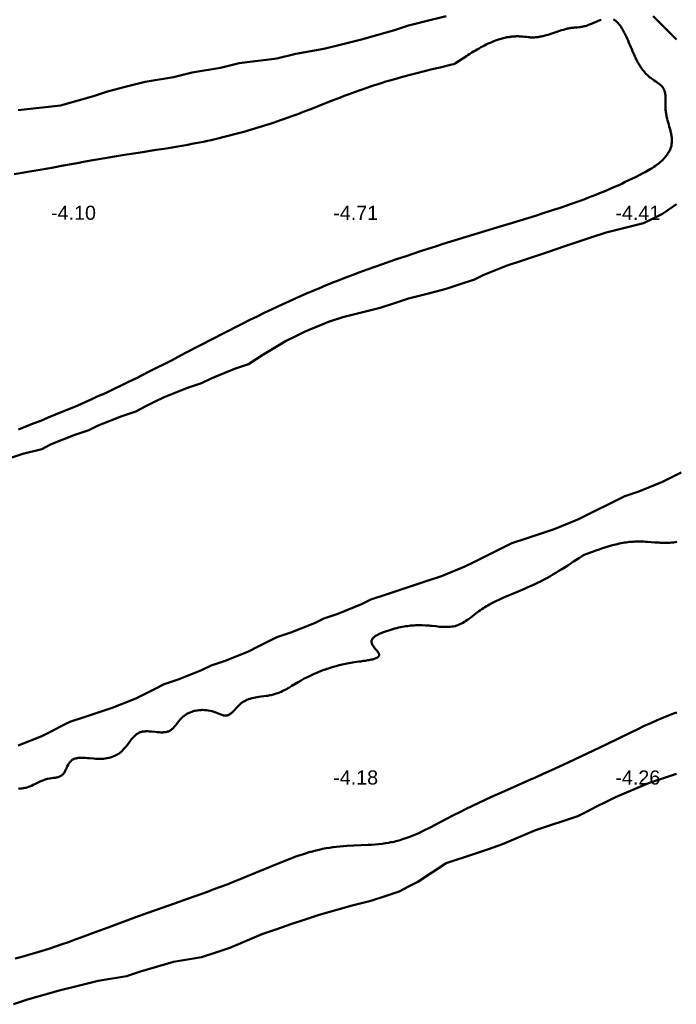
# Model space of a CAD drawing. Header units: metres. Extents: x 239209 to 240490, y 582227 to 583974.
# Tile 18 of 42: x 239357 to 239426, y 582973 to 583078. Entities that reach past the tile are written whole.
import ezdxf

# ---------------------------------------------------------------- set-up
doc = ezdxf.new("R2010")
doc.units = ezdxf.units.M
for name, color, linetype, lineweight in [('B-WE-GW-WATERGANG_BODEM-G', 90, 'Continuous', 18), ('B-WE-SURFACE-GRENS-G', 150, 'Continuous', 18), ('TM-SURFACE-TIN-LABELPeiling axel', 7, 'Continuous', 18)]:
    doc.layers.add(name, color=color, linetype=linetype, lineweight=lineweight)
doc.styles.get("Standard").update_dxf_attribs({"font": 'arial.ttf'})

# ---------------------------------------------------------------- blocks, each defined once
blk = doc.blocks.new('*U67')
at = {"layer": 'TM-SURFACE-TIN-LABELPeiling axel', "color": 7, "linetype": 'Continuous', "lineweight": 18, "insert": (239359.99, 583057.09, -4.1), "char_height": 1.5, "attachment_point": 4}
blk.add_mtext('{\\fArial|b0|i0|c0|p34;-4.10}', dxfattribs=at)
blk = doc.blocks.new('*U74')
at = {"layer": 'TM-SURFACE-TIN-LABELPeiling axel', "color": 7, "linetype": 'Continuous', "lineweight": 18, "insert": (239389.99, 582997.09, -4.18), "char_height": 1.5, "attachment_point": 4}
blk.add_mtext('{\\fArial|b0|i0|c0|p34;-4.18}', dxfattribs=at)
blk = doc.blocks.new('*U75')
at = {"layer": 'TM-SURFACE-TIN-LABELPeiling axel', "color": 7, "linetype": 'Continuous', "lineweight": 18, "insert": (239389.99, 583057.09, -4.71), "char_height": 1.5, "attachment_point": 4}
blk.add_mtext('{\\fArial|b0|i0|c0|p34;-4.71}', dxfattribs=at)
blk = doc.blocks.new('*U82')
at = {"layer": 'TM-SURFACE-TIN-LABELPeiling axel', "color": 7, "linetype": 'Continuous', "lineweight": 18, "insert": (239419.99, 582997.09, -4.26), "char_height": 1.5, "attachment_point": 4}
blk.add_mtext('{\\fArial|b0|i0|c0|p34;-4.26}', dxfattribs=at)
blk = doc.blocks.new('*U83')
at = {"layer": 'TM-SURFACE-TIN-LABELPeiling axel', "color": 7, "linetype": 'Continuous', "lineweight": 18, "insert": (239419.99, 583057.09, -4.41), "char_height": 1.5, "attachment_point": 4}
blk.add_mtext('{\\fArial|b0|i0|c0|p34;-4.41}', dxfattribs=at)

msp = doc.modelspace()

# ---------------------------------------------------------------- linework, layer by layer
at = {"layer": 'B-WE-GW-WATERGANG_BODEM-G', "lineweight": 50}
for points in [[(239418.48, 583077.62, -4.54), (239418.38, 583077.58, -4.54), (239418.28, 583077.54, -4.53), (239418.18, 583077.5, -4.53), (239418.08, 583077.45, -4.53), (239417.87, 583077.36, -4.54), (239417.66, 583077.27, -4.55), (239417.44, 583077.18, -4.57), (239417.23, 583077.09, -4.58), (239417.12, 583077.05, -4.59), (239417.01, 583077.01, -4.6), (239416.91, 583076.97, -4.6), (239416.8, 583076.94, -4.6), (239416.69, 583076.91, -4.6), (239416.58, 583076.88, -4.61), (239416.48, 583076.86, -4.61), (239416.37, 583076.84, -4.62), (239416.26, 583076.82, -4.62), (239416.16, 583076.81, -4.62), (239415.95, 583076.8, -4.62), (239415.73, 583076.78, -4.61), (239415.63, 583076.77, -4.6), (239415.52, 583076.76, -4.6), (239415.42, 583076.75, -4.6), (239415.31, 583076.74, -4.6), (239415.21, 583076.72, -4.59), (239415.11, 583076.7, -4.58), (239415, 583076.68, -4.57), (239414.9, 583076.66, -4.56), (239414.79, 583076.63, -4.56), (239414.69, 583076.61, -4.55), (239414.48, 583076.55, -4.55), (239414.28, 583076.49, -4.54), (239414.07, 583076.43, -4.52), (239413.86, 583076.36, -4.52), (239413.45, 583076.22, -4.53), (239413.25, 583076.15, -4.52), (239413.04, 583076.08, -4.54), (239412.84, 583076.02, -4.54), (239412.63, 583075.96, -4.53), (239412.42, 583075.9, -4.52), (239412.32, 583075.88, -4.51), (239412.22, 583075.85, -4.5), (239412.11, 583075.83, -4.5), (239412.01, 583075.81, -4.49), (239411.9, 583075.79, -4.48), (239411.8, 583075.77, -4.47), (239411.7, 583075.76, -4.46), (239411.59, 583075.75, -4.46), (239411.49, 583075.74, -4.46), (239411.38, 583075.73, -4.45), (239411.28, 583075.73, -4.44), (239411.17, 583075.73, -4.43), (239411.07, 583075.73, -4.42), (239410.96, 583075.73, -4.42), (239410.86, 583075.74, -4.42), (239410.75, 583075.75, -4.41), (239410.54, 583075.78, -4.41), (239410.33, 583075.8, -4.41), (239410.11, 583075.83, -4.41), (239410.01, 583075.83, -4.41), (239409.9, 583075.84, -4.41), (239409.8, 583075.84, -4.41), (239409.69, 583075.85, -4.41), (239409.59, 583075.85, -4.41), (239409.49, 583075.85, -4.41), (239409.38, 583075.84, -4.41), (239409.28, 583075.84, -4.41), (239409.18, 583075.83, -4.41), (239409.07, 583075.82, -4.41), (239408.97, 583075.81, -4.41), (239408.87, 583075.8, -4.41), (239408.77, 583075.79, -4.4), (239408.66, 583075.77, -4.4), (239408.56, 583075.76, -4.4), (239408.46, 583075.74, -4.39), (239408.36, 583075.72, -4.39), (239408.26, 583075.69, -4.38), (239408.06, 583075.65, -4.37), (239407.86, 583075.59, -4.35), (239407.66, 583075.53, -4.36), (239407.46, 583075.47, -4.35), (239407.26, 583075.4, -4.32), (239407.06, 583075.32, -4.3), (239406.86, 583075.24, -4.31), (239406.67, 583075.16, -4.33), (239406.47, 583075.07, -4.34), (239406.27, 583074.98, -4.35), (239406.08, 583074.88, -4.35), (239405.88, 583074.78, -4.34), (239405.69, 583074.68, -4.34), (239405.5, 583074.57, -4.35), (239405.3, 583074.46, -4.35), (239405.11, 583074.35, -4.35), (239404.92, 583074.23, -4.36), (239404.73, 583074.11, -4.36), (239404.53, 583073.99, -4.37), (239404.34, 583073.87, -4.37), (239404.15, 583073.75, -4.37), (239403.77, 583073.5, -4.36), (239403.39, 583073.24, -4.34), (239403, 583072.98, -4.33), (239402.91, 583072.92, -4.32), (239402.9, 583072.92, -4.32), (239402.9, 583072.91, -4.32), (239402.88, 583072.91, -4.32), (239402.86, 583072.91, -4.32), (239402.81, 583072.89, -4.31), (239402.6, 583072.84, -4.3), (239402.18, 583072.75, -4.28), (239401.35, 583072.55, -4.38), (239400.52, 583072.35, -4.42), (239399.7, 583072.14, -4.4), (239398.87, 583071.93, -4.36), (239398.46, 583071.83, -4.35), (239398.05, 583071.72, -4.34), (239397.64, 583071.61, -4.33), (239397.22, 583071.5, -4.32), (239396.81, 583071.38, -4.31), (239396.41, 583071.27, -4.31), (239396, 583071.15, -4.3), (239395.59, 583071.03, -4.29), (239395.18, 583070.9, -4.29), (239394.78, 583070.78, -4.29), (239394.37, 583070.65, -4.31), (239393.97, 583070.52, -4.32), (239393.57, 583070.38, -4.31), (239393.16, 583070.24, -4.32), (239392.76, 583070.1, -4.32), (239392.36, 583069.95, -4.32), (239391.96, 583069.81, -4.31), (239391.57, 583069.66, -4.3), (239391.17, 583069.51, -4.32), (239390.77, 583069.36, -4.34), (239389.98, 583069.05, -4.41), (239389.18, 583068.74, -4.53), (239388.39, 583068.42, -4.59), (239387.6, 583068.12, -4.64), (239386.8, 583067.81, -4.66), (239386.4, 583067.66, -4.67), (239386, 583067.51, -4.67), (239385.6, 583067.37, -4.68), (239385.2, 583067.22, -4.68), (239384.8, 583067.08, -4.7), (239384.4, 583066.94, -4.73), (239383.99, 583066.8, -4.75), (239383.59, 583066.67, -4.76), (239383.18, 583066.53, -4.78), (239382.78, 583066.4, -4.79), (239382.37, 583066.27, -4.8), (239381.96, 583066.15, -4.81), (239381.56, 583066.02, -4.81), (239381.15, 583065.9, -4.8), (239380.74, 583065.78, -4.78), (239380.33, 583065.67, -4.79), (239379.92, 583065.55, -4.78), (239379.51, 583065.44, -4.8), (239379.1, 583065.33, -4.81), (239378.68, 583065.23, -4.82), (239378.27, 583065.12, -4.81), (239377.86, 583065.02, -4.82), (239377.44, 583064.93, -4.81), (239377.03, 583064.83, -4.8), (239376.61, 583064.74, -4.78), (239376.2, 583064.65, -4.76), (239375.78, 583064.57, -4.75), (239375.36, 583064.49, -4.74), (239374.95, 583064.41, -4.71), (239374.53, 583064.33, -4.73), (239374.11, 583064.25, -4.73), (239373.69, 583064.18, -4.75), (239373.27, 583064.11, -4.77), (239372.85, 583064.04, -4.8), (239372.01, 583063.9, -4.85), (239371.17, 583063.77, -4.82), (239369.49, 583063.51, -4.82), (239367.8, 583063.25, -4.83), (239366.96, 583063.11, -4.81), (239366.12, 583062.98, -4.8), (239365.28, 583062.83, -4.77), (239364.44, 583062.69, -4.78), (239363.6, 583062.54, -4.74), (239362.77, 583062.38, -4.61), (239361.09, 583062.07, -4.66), (239360.26, 583061.91, -4.68), (239359.42, 583061.76, -4.69), (239358.58, 583061.61, -4.7), (239357.74, 583061.47, -4.7), (239357.32, 583061.4, -4.69), (239356.9, 583061.33, -4.68), (239356.06, 583061.19, -4.65)], [(239356.51, 583034.08, -4.04), (239357.3, 583034.39, -4.01), (239358.09, 583034.7, -4.02), (239358.89, 583035.01, -4.02), (239359.68, 583035.33, -3.99), (239360.46, 583035.65, -4.01), (239361.25, 583035.97, -4.05), (239362.04, 583036.3, -4.05), (239362.82, 583036.63, -4.07), (239363.6, 583036.97, -4.07), (239363.99, 583037.14, -4.07), (239364.38, 583037.32, -4.06), (239364.76, 583037.49, -4.06), (239365.15, 583037.67, -4.07), (239365.54, 583037.84, -4.08), (239365.92, 583038.02, -4.08), (239366.69, 583038.38, -4.08), (239367.46, 583038.75, -4.05), (239368.23, 583039.12, -4.05), (239368.99, 583039.5, -4.03), (239369.75, 583039.88, -4.04), (239370.51, 583040.26, -4.08), (239371.27, 583040.65, -4.1), (239372.03, 583041.03, -4.12), (239372.79, 583041.42, -4.14), (239374.3, 583042.21, -4.16), (239375.82, 583042.99, -4.19), (239377.33, 583043.78, -4.22), (239378.09, 583044.17, -4.23), (239378.85, 583044.56, -4.22), (239379.61, 583044.94, -4.22), (239380.37, 583045.33, -4.22), (239381.13, 583045.71, -4.22), (239381.89, 583046.08, -4.18), (239382.66, 583046.45, -4.17), (239383.42, 583046.82, -4.16), (239384.19, 583047.19, -4.14), (239384.58, 583047.37, -4.12), (239384.96, 583047.54, -4.14), (239385.35, 583047.72, -4.15), (239385.74, 583047.89, -4.16), (239386.12, 583048.07, -4.15), (239386.51, 583048.24, -4.16), (239386.9, 583048.41, -4.16), (239387.29, 583048.58, -4.16), (239387.68, 583048.75, -4.18), (239388.07, 583048.91, -4.2), (239388.47, 583049.07, -4.19), (239388.86, 583049.24, -4.2), (239389.25, 583049.4, -4.21), (239389.65, 583049.56, -4.23), (239390.04, 583049.71, -4.24), (239390.44, 583049.87, -4.26), (239391.23, 583050.18, -4.27), (239392.02, 583050.48, -4.29), (239392.82, 583050.78, -4.31), (239393.62, 583051.07, -4.33), (239394.42, 583051.36, -4.33), (239395.22, 583051.64, -4.33), (239396.02, 583051.92, -4.32), (239396.83, 583052.2, -4.26), (239397.64, 583052.47, -4.24), (239398.45, 583052.74, -4.24), (239399.26, 583053.01, -4.27), (239400.07, 583053.27, -4.31), (239400.88, 583053.53, -4.32), (239401.69, 583053.79, -4.26), (239402.51, 583054.04, -4.28), (239403.32, 583054.3, -4.31), (239404.14, 583054.55, -4.33), (239405.77, 583055.05, -4.29), (239407.4, 583055.55, -4.29), (239409.04, 583056.04, -4.33), (239409.86, 583056.29, -4.3), (239410.67, 583056.54, -4.29), (239411.49, 583056.79, -4.31), (239412.3, 583057.05, -4.33), (239413.11, 583057.31, -4.32), (239413.52, 583057.44, -4.32), (239413.92, 583057.57, -4.3), (239414.33, 583057.71, -4.31), (239414.73, 583057.85, -4.32), (239415.13, 583057.99, -4.34), (239415.53, 583058.13, -4.34), (239415.94, 583058.27, -4.33), (239416.34, 583058.42, -4.32), (239416.73, 583058.56, -4.32), (239417.13, 583058.71, -4.33), (239417.53, 583058.87, -4.34), (239417.93, 583059.02, -4.35), (239418.32, 583059.18, -4.34), (239418.72, 583059.34, -4.33), (239419.11, 583059.5, -4.33), (239419.5, 583059.67, -4.34), (239419.89, 583059.84, -4.35), (239420.28, 583060.01, -4.35), (239420.67, 583060.19, -4.32), (239421.05, 583060.37, -4.29), (239421.44, 583060.55, -4.33), (239421.82, 583060.74, -4.33), (239422.21, 583060.93, -4.35), (239422.59, 583061.13, -4.35), (239422.97, 583061.33, -4.35), (239423.15, 583061.43, -4.33), (239423.34, 583061.53, -4.3), (239423.53, 583061.64, -4.3), (239423.71, 583061.74, -4.31), (239423.9, 583061.85, -4.31), (239424.08, 583061.97, -4.32), (239424.25, 583062.09, -4.34), (239424.34, 583062.15, -4.34), (239424.43, 583062.21, -4.35), (239424.51, 583062.28, -4.35), (239424.6, 583062.34, -4.36), (239424.68, 583062.41, -4.37), (239424.76, 583062.48, -4.38), (239424.84, 583062.55, -4.39), (239424.92, 583062.62, -4.4), (239425, 583062.7, -4.42), (239425.07, 583062.77, -4.42), (239425.15, 583062.85, -4.43), (239425.22, 583062.93, -4.45), (239425.29, 583063.01, -4.47), (239425.36, 583063.1, -4.47), (239425.43, 583063.18, -4.48), (239425.49, 583063.27, -4.48), (239425.55, 583063.36, -4.48), (239425.61, 583063.45, -4.49), (239425.67, 583063.55, -4.5), (239425.72, 583063.64, -4.5), (239425.77, 583063.73, -4.51), (239425.81, 583063.83, -4.52), (239425.85, 583063.93, -4.53), (239425.89, 583064.02, -4.53), (239425.92, 583064.12, -4.53), (239425.95, 583064.22, -4.52), (239425.97, 583064.32, -4.52), (239425.98, 583064.42, -4.51), (239426, 583064.52, -4.51), (239426, 583064.61, -4.5), (239426.01, 583064.71, -4.5), (239426.01, 583064.81, -4.49), (239426, 583064.91, -4.48), (239426, 583065.01, -4.48), (239425.99, 583065.12, -4.47), (239425.97, 583065.22, -4.46), (239425.96, 583065.32, -4.45), (239425.94, 583065.42, -4.44), (239425.92, 583065.52, -4.44), (239425.9, 583065.63, -4.43), (239425.87, 583065.73, -4.42), (239425.85, 583065.83, -4.42), (239425.79, 583066.04, -4.4), (239425.73, 583066.25, -4.41), (239425.67, 583066.47, -4.4), (239425.61, 583066.68, -4.4), (239425.55, 583066.9, -4.39), (239425.5, 583067.11, -4.38), (239425.47, 583067.23, -4.38), (239425.44, 583067.34, -4.37), (239425.42, 583067.45, -4.37), (239425.4, 583067.56, -4.36), (239425.38, 583067.67, -4.35), (239425.36, 583067.78, -4.34), (239425.35, 583067.9, -4.32), (239425.33, 583068.01, -4.31), (239425.33, 583068.13, -4.32), (239425.32, 583068.24, -4.33), (239425.32, 583068.36, -4.34), (239425.31, 583068.47, -4.35), (239425.32, 583068.7, -4.36), (239425.32, 583068.93, -4.38), (239425.32, 583069.16, -4.38), (239425.32, 583069.27, -4.35), (239425.32, 583069.38, -4.33), (239425.31, 583069.49, -4.31), (239425.31, 583069.59, -4.31), (239425.29, 583069.7, -4.31), (239425.28, 583069.8, -4.31), (239425.26, 583069.9, -4.31), (239425.24, 583069.99, -4.31), (239425.22, 583070.04, -4.31), (239425.21, 583070.09, -4.31), (239425.19, 583070.13, -4.31), (239425.17, 583070.18, -4.31), (239425.15, 583070.22, -4.31), (239425.13, 583070.27, -4.31), (239425.11, 583070.31, -4.31), (239425.08, 583070.35, -4.31), (239425.05, 583070.39, -4.31), (239425.03, 583070.43, -4.31), (239425, 583070.47, -4.31), (239424.96, 583070.51, -4.31), (239424.93, 583070.54, -4.31), (239424.9, 583070.58, -4.31), (239424.82, 583070.65, -4.31), (239424.74, 583070.72, -4.31), (239424.66, 583070.79, -4.31), (239424.57, 583070.85, -4.31), (239424.49, 583070.92, -4.32), (239424.39, 583070.98, -4.34), (239424.3, 583071.04, -4.35), (239424.12, 583071.16, -4.38), (239423.93, 583071.29, -4.4), (239423.84, 583071.35, -4.4), (239423.76, 583071.42, -4.39), (239423.67, 583071.48, -4.39), (239423.59, 583071.55, -4.39), (239423.51, 583071.62, -4.38), (239423.43, 583071.69, -4.38), (239423.36, 583071.76, -4.38), (239423.28, 583071.84, -4.38), (239423.21, 583071.91, -4.38), (239423.14, 583071.99, -4.38), (239423.08, 583072.06, -4.39), (239423.01, 583072.14, -4.39), (239422.94, 583072.22, -4.39), (239422.88, 583072.3, -4.4), (239422.82, 583072.39, -4.4), (239422.76, 583072.47, -4.4), (239422.7, 583072.56, -4.4), (239422.64, 583072.64, -4.4), (239422.59, 583072.73, -4.4), (239422.53, 583072.82, -4.39), (239422.48, 583072.92, -4.39), (239422.43, 583073.01, -4.38), (239422.37, 583073.1, -4.39), (239422.32, 583073.2, -4.39), (239422.27, 583073.3, -4.38), (239422.22, 583073.4, -4.38), (239422.17, 583073.5, -4.37), (239422.12, 583073.6, -4.39), (239422.07, 583073.7, -4.4), (239422.02, 583073.81, -4.42), (239421.98, 583073.91, -4.43), (239421.93, 583074.02, -4.44), (239421.88, 583074.13, -4.43), (239421.83, 583074.24, -4.42), (239421.73, 583074.47, -4.41), (239421.64, 583074.7, -4.43), (239421.54, 583074.93, -4.45), (239421.44, 583075.17, -4.47), (239421.34, 583075.4, -4.48), (239421.24, 583075.63, -4.5), (239421.13, 583075.86, -4.52), (239421.08, 583075.97, -4.53), (239421.03, 583076.08, -4.53), (239420.97, 583076.19, -4.53), (239420.91, 583076.3, -4.52), (239420.86, 583076.4, -4.52), (239420.8, 583076.51, -4.53), (239420.74, 583076.61, -4.53), (239420.68, 583076.7, -4.52), (239420.62, 583076.8, -4.52), (239420.56, 583076.89, -4.52), (239420.5, 583076.98, -4.52), (239420.44, 583077.06, -4.53), (239420.37, 583077.14, -4.54), (239420.31, 583077.22, -4.55), (239420.24, 583077.29, -4.57), (239420.17, 583077.36, -4.58), (239420.1, 583077.42, -4.59), (239420.03, 583077.48, -4.6), (239419.96, 583077.54, -4.61), (239419.88, 583077.59, -4.61), (239419.81, 583077.63, -4.6)], [(239426.52, 583022.14, -4.13), (239426.34, 583022.11, -4.11), (239426.16, 583022.08, -4.12), (239425.98, 583022.06, -4.12), (239425.79, 583022.04, -4.11), (239425.6, 583022.03, -4.11), (239425.4, 583022.03, -4.1), (239425.21, 583022.03, -4.09), (239425.01, 583022.04, -4.08), (239424.81, 583022.04, -4.08), (239424.61, 583022.05, -4.08), (239424.2, 583022.08, -4.09), (239423.8, 583022.11, -4.09), (239423.4, 583022.14, -4.1), (239423.2, 583022.15, -4.1), (239423, 583022.16, -4.09), (239422.81, 583022.16, -4.09), (239422.62, 583022.17, -4.09), (239422.43, 583022.17, -4.09), (239422.24, 583022.16, -4.1), (239422.06, 583022.16, -4.09), (239421.87, 583022.15, -4.09), (239421.69, 583022.13, -4.09), (239421.51, 583022.12, -4.09), (239421.33, 583022.1, -4.09), (239421.14, 583022.07, -4.09), (239420.96, 583022.05, -4.09), (239420.78, 583022.02, -4.09), (239420.6, 583021.98, -4.09), (239420.42, 583021.95, -4.09), (239420.06, 583021.87, -4.11), (239419.7, 583021.78, -4.09), (239419.34, 583021.68, -4.07), (239418.98, 583021.57, -4.05), (239418.63, 583021.45, -4.05), (239418.27, 583021.33, -4.05), (239417.91, 583021.21, -4.06), (239417.56, 583021.08, -4.07), (239416.84, 583020.81, -4.09), (239416.67, 583020.74, -4.07), (239416.62, 583020.72, -4.07), (239416.6, 583020.72, -4.07), (239416.58, 583020.71, -4.07), (239416.5, 583020.65, -4.06), (239416.19, 583020.45, -4.07), (239415.56, 583020.04, -4.11), (239414.93, 583019.63, -4.13), (239414.3, 583019.23, -4.16), (239413.98, 583019.04, -4.18), (239413.66, 583018.84, -4.19), (239413.34, 583018.65, -4.19), (239413.01, 583018.47, -4.19), (239412.69, 583018.29, -4.19), (239412.36, 583018.11, -4.18), (239412.03, 583017.94, -4.2), (239411.7, 583017.77, -4.18), (239411.36, 583017.61, -4.19), (239411.03, 583017.46, -4.18), (239410.69, 583017.31, -4.19), (239410.34, 583017.16, -4.18), (239409.66, 583016.87, -4.2), (239408.97, 583016.59, -4.2), (239408.62, 583016.45, -4.21), (239408.28, 583016.3, -4.2), (239407.94, 583016.15, -4.21), (239407.6, 583015.99, -4.22), (239407.27, 583015.83, -4.19), (239406.93, 583015.65, -4.19), (239406.6, 583015.48, -4.22), (239406.44, 583015.38, -4.23), (239406.28, 583015.29, -4.23), (239406.12, 583015.19, -4.24), (239405.96, 583015.09, -4.26), (239405.8, 583014.98, -4.26), (239405.64, 583014.87, -4.25), (239405.49, 583014.76, -4.24), (239405.33, 583014.65, -4.23), (239405.03, 583014.42, -4.25), (239404.72, 583014.18, -4.25), (239404.42, 583013.95, -4.26), (239404.26, 583013.84, -4.25), (239404.11, 583013.74, -4.25), (239403.95, 583013.64, -4.24), (239403.79, 583013.54, -4.24), (239403.63, 583013.46, -4.25), (239403.47, 583013.38, -4.25), (239403.3, 583013.31, -4.23), (239403.13, 583013.24, -4.23), (239403.04, 583013.22, -4.23), (239402.95, 583013.19, -4.24), (239402.78, 583013.15, -4.24), (239402.59, 583013.13, -4.24), (239402.41, 583013.1, -4.25), (239402.22, 583013.09, -4.25), (239402.04, 583013.09, -4.25), (239401.85, 583013.09, -4.24), (239401.66, 583013.1, -4.22), (239401.47, 583013.11, -4.2), (239401.28, 583013.12, -4.19), (239400.9, 583013.16, -4.17), (239400.52, 583013.2, -4.15), (239400.34, 583013.21, -4.15), (239400.16, 583013.23, -4.14), (239399.98, 583013.24, -4.13), (239399.81, 583013.25, -4.12), (239399.46, 583013.27, -4.1), (239399.12, 583013.27, -4.08), (239398.94, 583013.27, -4.07), (239398.77, 583013.27, -4.08), (239398.6, 583013.26, -4.09), (239398.43, 583013.25, -4.09), (239398.25, 583013.23, -4.09), (239398.07, 583013.21, -4.11), (239397.89, 583013.19, -4.12), (239397.71, 583013.17, -4.12), (239397.53, 583013.14, -4.13), (239397.34, 583013.1, -4.13), (239397.15, 583013.06, -4.13), (239396.95, 583013.02, -4.14), (239396.75, 583012.97, -4.16), (239396.55, 583012.92, -4.17), (239396.34, 583012.86, -4.18), (239396.12, 583012.8, -4.2), (239395.9, 583012.73, -4.2), (239395.67, 583012.65, -4.18), (239395.44, 583012.57, -4.17), (239395.22, 583012.49, -4.16), (239395.1, 583012.44, -4.16), (239395, 583012.4, -4.15), (239394.89, 583012.35, -4.15), (239394.79, 583012.3, -4.15), (239394.69, 583012.25, -4.14), (239394.59, 583012.2, -4.14), (239394.5, 583012.14, -4.14), (239394.42, 583012.08, -4.13), (239394.35, 583012.02, -4.13), (239394.28, 583011.96, -4.14), (239394.22, 583011.9, -4.14), (239394.17, 583011.84, -4.15), (239394.12, 583011.77, -4.15), (239394.09, 583011.7, -4.16), (239394.07, 583011.63, -4.16), (239394.06, 583011.6, -4.16), (239394.06, 583011.56, -4.17), (239394.05, 583011.52, -4.17), (239394.06, 583011.49, -4.17), (239394.06, 583011.45, -4.18), (239394.07, 583011.41, -4.18), (239394.08, 583011.37, -4.18), (239394.09, 583011.33, -4.19), (239394.13, 583011.25, -4.19), (239394.18, 583011.17, -4.2), (239394.23, 583011.09, -4.21), (239394.29, 583011, -4.22), (239394.35, 583010.92, -4.22), (239394.49, 583010.75, -4.23), (239394.62, 583010.59, -4.25), (239394.69, 583010.51, -4.25), (239394.74, 583010.43, -4.26), (239394.79, 583010.36, -4.26), (239394.83, 583010.28, -4.27), (239394.84, 583010.25, -4.27), (239394.86, 583010.22, -4.27), (239394.87, 583010.18, -4.28), (239394.87, 583010.15, -4.28), (239394.87, 583010.12, -4.28), (239394.87, 583010.09, -4.28), (239394.87, 583010.06, -4.29), (239394.86, 583010.03, -4.29), (239394.85, 583010.01, -4.29), (239394.84, 583009.98, -4.29), (239394.82, 583009.96, -4.29), (239394.8, 583009.93, -4.3), (239394.77, 583009.91, -4.3), (239394.75, 583009.89, -4.3), (239394.69, 583009.84, -4.3), (239394.62, 583009.8, -4.3), (239394.54, 583009.77, -4.3), (239394.46, 583009.73, -4.31), (239394.36, 583009.7, -4.31), (239394.26, 583009.67, -4.31), (239394.16, 583009.64, -4.31), (239394.04, 583009.62, -4.32), (239393.93, 583009.59, -4.31), (239393.81, 583009.57, -4.3), (239393.69, 583009.55, -4.29), (239393.44, 583009.51, -4.28), (239393.19, 583009.48, -4.26), (239392.94, 583009.44, -4.25), (239392.71, 583009.41, -4.25), (239392.49, 583009.38, -4.25), (239392.27, 583009.35, -4.24), (239392.06, 583009.31, -4.23), (239391.86, 583009.28, -4.23), (239391.67, 583009.25, -4.22), (239391.49, 583009.21, -4.22), (239391.31, 583009.18, -4.21), (239391.13, 583009.14, -4.21), (239390.96, 583009.1, -4.21), (239390.79, 583009.06, -4.21), (239390.63, 583009.03, -4.2), (239390.31, 583008.94, -4.19), (239389.99, 583008.85, -4.19), (239389.66, 583008.75, -4.19), (239389.5, 583008.69, -4.19), (239389.33, 583008.64, -4.19), (239389.17, 583008.58, -4.19), (239389, 583008.52, -4.19), (239388.65, 583008.39, -4.19), (239388.31, 583008.25, -4.18), (239387.96, 583008.1, -4.18), (239387.61, 583007.94, -4.19), (239387.27, 583007.77, -4.2), (239386.92, 583007.6, -4.22), (239386.58, 583007.41, -4.21), (239386.25, 583007.22, -4.2), (239385.6, 583006.83, -4.19), (239385.28, 583006.64, -4.18), (239384.95, 583006.46, -4.17), (239384.78, 583006.37, -4.17), (239384.62, 583006.29, -4.16), (239384.45, 583006.21, -4.16), (239384.28, 583006.14, -4.16), (239384.11, 583006.07, -4.16), (239383.94, 583006.01, -4.16), (239383.76, 583005.95, -4.15), (239383.59, 583005.91, -4.14), (239383.4, 583005.86, -4.14), (239383.22, 583005.83, -4.13), (239383.03, 583005.79, -4.12), (239382.85, 583005.77, -4.12), (239382.09, 583005.66, -4.14), (239381.91, 583005.63, -4.14), (239381.72, 583005.6, -4.14), (239381.54, 583005.56, -4.14), (239381.35, 583005.52, -4.14), (239381.17, 583005.47, -4.13), (239380.99, 583005.41, -4.12), (239380.82, 583005.34, -4.12), (239380.73, 583005.3, -4.12), (239380.65, 583005.26, -4.12), (239380.57, 583005.22, -4.12), (239380.48, 583005.17, -4.13), (239380.4, 583005.13, -4.14), (239380.32, 583005.07, -4.14), (239380.24, 583005.02, -4.14), (239380.16, 583004.96, -4.13), (239380.09, 583004.9, -4.13), (239380.01, 583004.83, -4.13), (239379.94, 583004.76, -4.13), (239379.87, 583004.69, -4.13), (239379.73, 583004.54, -4.13), (239379.45, 583004.23, -4.17), (239379.31, 583004.09, -4.19), (239379.24, 583004.02, -4.2), (239379.17, 583003.96, -4.2), (239379.1, 583003.9, -4.2), (239379.03, 583003.85, -4.2), (239378.96, 583003.8, -4.2), (239378.88, 583003.76, -4.2), (239378.81, 583003.72, -4.2), (239378.73, 583003.7, -4.2), (239378.65, 583003.68, -4.19), (239378.57, 583003.67, -4.19), (239378.49, 583003.67, -4.18), (239378.41, 583003.68, -4.17), (239378.32, 583003.7, -4.16), (239378.24, 583003.72, -4.15), (239378.15, 583003.75, -4.14), (239378.06, 583003.78, -4.13), (239377.88, 583003.85, -4.12), (239377.69, 583003.93, -4.12), (239377.5, 583004.01, -4.12), (239377.3, 583004.07, -4.11), (239377.11, 583004.13, -4.11), (239376.91, 583004.18, -4.1), (239376.71, 583004.22, -4.09), (239376.51, 583004.24, -4.08), (239376.31, 583004.26, -4.08), (239376.11, 583004.27, -4.07), (239375.91, 583004.26, -4.07), (239375.71, 583004.25, -4.06), (239375.52, 583004.22, -4.04), (239375.33, 583004.19, -4.04), (239375.23, 583004.17, -4.04), (239375.14, 583004.14, -4.04), (239375.04, 583004.11, -4.05), (239374.95, 583004.08, -4.05), (239374.86, 583004.05, -4.05), (239374.77, 583004.02, -4.06), (239374.69, 583003.98, -4.06), (239374.6, 583003.94, -4.06), (239374.51, 583003.89, -4.06), (239374.43, 583003.85, -4.06), (239374.35, 583003.8, -4.06), (239374.27, 583003.75, -4.06), (239374.19, 583003.69, -4.06), (239374.11, 583003.63, -4.06), (239374.04, 583003.57, -4.06), (239373.97, 583003.51, -4.06), (239373.9, 583003.45, -4.06), (239373.83, 583003.38, -4.06), (239373.7, 583003.23, -4.07), (239373.57, 583003.08, -4.08), (239373.33, 583002.77, -4.09), (239373.21, 583002.62, -4.1), (239373.09, 583002.47, -4.11), (239373.03, 583002.41, -4.12), (239372.97, 583002.34, -4.12), (239372.9, 583002.28, -4.12), (239372.84, 583002.22, -4.12), (239372.77, 583002.17, -4.12), (239372.7, 583002.12, -4.11), (239372.63, 583002.07, -4.11), (239372.55, 583002.03, -4.11), (239372.47, 583002, -4.11), (239372.39, 583001.97, -4.11), (239372.31, 583001.95, -4.1), (239372.22, 583001.93, -4.1), (239372.13, 583001.91, -4.1), (239372.04, 583001.9, -4.09), (239371.95, 583001.9, -4.09), (239371.86, 583001.89, -4.09), (239371.76, 583001.89, -4.09), (239371.67, 583001.89, -4.09), (239371.47, 583001.9, -4.09), (239371.28, 583001.92, -4.09), (239371.07, 583001.94, -4.09), (239370.67, 583001.98, -4.07), (239370.47, 583002, -4.06), (239370.28, 583002.01, -4.05), (239370.18, 583002.01, -4.04), (239370.08, 583002.01, -4.03), (239369.99, 583002, -4.03), (239369.9, 583002, -4.03), (239369.81, 583001.99, -4.02), (239369.72, 583001.97, -4.02), (239369.63, 583001.95, -4.02), (239369.55, 583001.93, -4.01), (239369.46, 583001.9, -4.01), (239369.38, 583001.87, -4.01), (239369.31, 583001.83, -4.01), (239369.23, 583001.79, -4.01), (239369.16, 583001.75, -4.01), (239369.08, 583001.7, -4.01), (239369.01, 583001.64, -4.01), (239368.95, 583001.58, -4.02), (239368.88, 583001.52, -4.02), (239368.81, 583001.46, -4.03), (239368.69, 583001.32, -4.04), (239368.56, 583001.18, -4.05), (239368.44, 583001.03, -4.06), (239368.21, 583000.72, -4.09), (239367.97, 583000.4, -4.11), (239367.84, 583000.25, -4.12), (239367.71, 583000.1, -4.12), (239367.58, 582999.96, -4.12), (239367.51, 582999.9, -4.11), (239367.44, 582999.83, -4.11), (239367.37, 582999.77, -4.11), (239367.3, 582999.72, -4.11), (239367.22, 582999.66, -4.11), (239367.15, 582999.61, -4.1), (239367.07, 582999.56, -4.1), (239366.99, 582999.51, -4.1), (239366.91, 582999.47, -4.09), (239366.83, 582999.43, -4.09), (239366.66, 582999.35, -4.08), (239366.48, 582999.28, -4.07), (239366.31, 582999.22, -4.07), (239366.12, 582999.18, -4.06), (239365.93, 582999.14, -4.05), (239365.74, 582999.11, -4.05), (239365.55, 582999.09, -4.05), (239365.34, 582999.07, -4.04), (239365.14, 582999.07, -4.04), (239364.93, 582999.07, -4.03), (239364.72, 582999.08, -4.03), (239364.51, 582999.1, -4.03), (239364.08, 582999.14, -4.02), (239363.87, 582999.16, -4.02), (239363.66, 582999.18, -4.02), (239363.46, 582999.19, -4.01), (239363.26, 582999.19, -4), (239363.16, 582999.19, -4), (239363.07, 582999.19, -4), (239362.97, 582999.18, -4), (239362.88, 582999.18, -4), (239362.79, 582999.16, -4), (239362.7, 582999.15, -4.01), (239362.62, 582999.13, -4.01), (239362.54, 582999.11, -4), (239362.46, 582999.08, -4), (239362.38, 582999.04, -4.01), (239362.31, 582999.01, -4.02), (239362.24, 582998.97, -4.03), (239362.17, 582998.92, -4.03), (239362.11, 582998.86, -4.03), (239362.05, 582998.8, -4.03), (239361.99, 582998.74, -4.03), (239361.94, 582998.67, -4.03), (239361.89, 582998.59, -4.03), (239361.84, 582998.51, -4.05), (239361.8, 582998.43, -4.06), (239361.71, 582998.25, -4.07), (239361.63, 582998.07, -4.08), (239361.54, 582997.9, -4.1), (239361.5, 582997.81, -4.11), (239361.45, 582997.72, -4.12), (239361.41, 582997.64, -4.13), (239361.35, 582997.57, -4.14), (239361.3, 582997.49, -4.14), (239361.24, 582997.43, -4.15), (239361.18, 582997.37, -4.15), (239361.11, 582997.31, -4.16), (239361.04, 582997.26, -4.17), (239360.96, 582997.22, -4.18), (239360.88, 582997.19, -4.17), (239360.8, 582997.16, -4.17), (239360.71, 582997.13, -4.17), (239360.62, 582997.11, -4.17), (239360.53, 582997.09, -4.16), (239360.44, 582997.08, -4.16), (239360.24, 582997.05, -4.16), (239359.85, 582997, -4.15), (239359.65, 582996.96, -4.15), (239359.56, 582996.94, -4.15), (239359.46, 582996.92, -4.15), (239359.37, 582996.89, -4.15), (239359.28, 582996.86, -4.15), (239359.1, 582996.79, -4.15), (239358.92, 582996.72, -4.15), (239358.75, 582996.64, -4.16), (239358.41, 582996.47, -4.17), (239358.08, 582996.31, -4.18), (239357.91, 582996.23, -4.19), (239357.75, 582996.15, -4.2), (239357.58, 582996.09, -4.21), (239357.41, 582996.03, -4.22), (239357.32, 582996.01, -4.23), (239357.23, 582995.99, -4.23), (239357.06, 582995.96, -4.24), (239356.88, 582995.93, -4.24), (239356.7, 582995.92, -4.24), (239356.52, 582995.9, -4.25)], [(239356.16, 582977.88, -4.03), (239356.88, 582978.06, -4.04), (239357.6, 582978.26, -4.04), (239358.32, 582978.46, -4.01), (239359.03, 582978.68, -4.01), (239359.75, 582978.9, -4.02), (239360.45, 582979.14, -4.05), (239361.16, 582979.38, -4.05), (239361.86, 582979.62, -4.03), (239362.57, 582979.87, -4.03), (239363.27, 582980.13, -4.05), (239364.67, 582980.65, -4.06), (239366.07, 582981.17, -4.05), (239367.47, 582981.69, -4.05), (239368.88, 582982.21, -4.08), (239370.28, 582982.71, -4.03), (239371.69, 582983.2, -4.02), (239373.1, 582983.7, -4.03), (239374.5, 582984.2, -4.04), (239375.91, 582984.7, -4.04), (239376.61, 582984.96, -4.04), (239377.31, 582985.22, -4.05), (239378, 582985.48, -4.07), (239378.7, 582985.74, -4.06), (239379.39, 582986.01, -4.08), (239380.09, 582986.29, -4.09), (239380.78, 582986.57, -4.1), (239381.47, 582986.85, -4.12), (239382.17, 582987.14, -4.14), (239382.86, 582987.43, -4.17), (239383.55, 582987.72, -4.16), (239384.25, 582988.01, -4.15), (239384.95, 582988.29, -4.15), (239385.3, 582988.43, -4.15), (239385.65, 582988.56, -4.15), (239386, 582988.69, -4.15), (239386.35, 582988.81, -4.15), (239386.71, 582988.93, -4.15), (239387.06, 582989.04, -4.14), (239387.42, 582989.15, -4.13), (239387.78, 582989.25, -4.13), (239388.14, 582989.35, -4.14), (239388.5, 582989.43, -4.15), (239388.86, 582989.51, -4.13), (239389.23, 582989.58, -4.13), (239389.59, 582989.64, -4.13), (239389.96, 582989.69, -4.1), (239390.33, 582989.74, -4.09), (239390.71, 582989.77, -4.09), (239391.08, 582989.8, -4.08), (239391.45, 582989.83, -4.08), (239392.2, 582989.86, -4.06), (239392.96, 582989.9, -4.03), (239393.71, 582989.93, -4.02), (239394.08, 582989.96, -4.02), (239394.45, 582989.99, -4.02), (239394.82, 582990.02, -4.02), (239395.19, 582990.06, -4.02), (239395.56, 582990.11, -4.02), (239395.92, 582990.17, -4.02), (239396.1, 582990.21, -4.02), (239396.28, 582990.24, -4.01), (239396.46, 582990.28, -4.01), (239396.64, 582990.33, -4.01), (239396.82, 582990.37, -4.01), (239397, 582990.42, -4.01), (239397.35, 582990.53, -4), (239397.7, 582990.65, -3.98), (239398.05, 582990.77, -3.97), (239398.39, 582990.91, -3.98), (239398.74, 582991.05, -4), (239399.08, 582991.2, -4.01), (239399.42, 582991.36, -4.01), (239399.76, 582991.52, -4.01), (239400.09, 582991.69, -4.02), (239400.43, 582991.86, -4.04), (239400.77, 582992.03, -4.06), (239401.44, 582992.38, -4.04), (239402.1, 582992.74, -4.04), (239402.77, 582993.09, -4.1), (239403.45, 582993.43, -4.11), (239404.12, 582993.77, -4.1), (239404.79, 582994.09, -4.1), (239405.47, 582994.41, -4.11), (239406.15, 582994.72, -4.12), (239406.83, 582995.03, -4.11), (239408.19, 582995.64, -4.11), (239409.55, 582996.24, -4.07), (239410.91, 582996.84, -4.16), (239411.59, 582997.14, -4.2), (239412.26, 582997.45, -4.21), (239413.61, 582998.07, -4.23), (239414.96, 582998.7, -4.23), (239416.31, 582999.34, -4.24), (239417.66, 582999.98, -4.18), (239419.01, 583000.62, -4.17), (239421.71, 583001.92, -4.23), (239422.39, 583002.25, -4.2), (239423.07, 583002.57, -4.17), (239423.75, 583002.88, -4.21), (239424.44, 583003.18, -4.25), (239424.78, 583003.33, -4.24), (239425.13, 583003.47, -4.23), (239425.48, 583003.61, -4.25), (239425.82, 583003.75, -4.24), (239426.17, 583003.88, -4.25), (239426.52, 583004.01, -4.25)]]:
    msp.add_polyline3d(points, dxfattribs=at)
at = {"layer": 'B-WE-SURFACE-GRENS-G', "linetype": 'ByBlock', "lineweight": 50}
for points in [[(239356.5, 583068, -2.97), (239361, 583068.5, -3.14), (239364.5, 583069.5, -3.07), (239366, 583070, -3.04), (239368, 583070.5, -3.02), (239370, 583071, -3.01), (239373, 583071.5, -3.03), (239375, 583072, -2.98), (239378, 583072.5, -3), (239380, 583073, -2.96), (239384, 583073.5, -3.21), (239386, 583074, -3.3), (239389, 583074.5, -3.18), (239391, 583075, -3.12), (239393, 583075.5, -3.12), (239396.5, 583076.5, -3.18), (239398, 583077, -3.23), (239400, 583077.5, -3.17), (239402, 583078, -3.12)], [(239424, 583078, -3.48), (239424.5, 583077.5, -3.42), (239425, 583077, -3.37), (239425.5, 583076.5, -3.33), (239426, 583076, -3.3), (239426.5, 583075.5, -3.26)], [(239426.5, 583058, -2.95), (239425, 583057, -2.9), (239424, 583056.5, -2.87), (239423, 583056, -2.84), (239421, 583055.5, -2.89), (239419, 583055, -2.94), (239417.5, 583054.5, -2.97), (239416, 583054, -2.99), (239414.5, 583053.5, -2.95), (239413, 583053, -2.91), (239411.5, 583052.5, -2.99), (239410, 583052, -3.07), (239408.5, 583051.5, -3.11), (239406, 583050.5, -3.11), (239405, 583050, -3.07), (239403.5, 583049.5, -3.11), (239402, 583049, -3.15), (239400, 583048.5, -3.15), (239398, 583048, -3.14), (239396.5, 583047.5, -3.17), (239395, 583047, -3.21), (239393, 583046.5, -3.4), (239391, 583046, -3.59), (239389.5, 583045.5, -3.64), (239387, 583044.5, -3.6), (239386, 583044, -3.53), (239385, 583043.5, -3.51), (239382.5, 583042, -3.31), (239381, 583041, -3.12), (239379.5, 583040.5, -3.15), (239377, 583039.5, -3.14), (239376, 583039, -3.11), (239374.5, 583038.5, -3.15), (239372, 583037.5, -3.16), (239371, 583037, -3.12), (239370, 583036.5, -3.13), (239369, 583036, -3.14), (239367.5, 583035.5, -3.18), (239365, 583034.5, -3.17), (239364, 583034, -3.13), (239362.5, 583033.5, -3.21), (239360, 583032.5, -3.27), (239359, 583032, -3.24), (239357, 583031.5, -3.37), (239354, 583030.5, -3.46)], [(239356.5, 583000.5, -2.83), (239359, 583001.5, -2.83), (239360, 583002, -2.83), (239361, 583002.5, -2.81), (239362, 583003, -2.8), (239363.5, 583003.5, -2.82), (239365, 583004, -2.84), (239366.5, 583004.5, -2.88), (239369, 583005.5, -2.9), (239370, 583006, -2.9), (239371, 583006.5, -2.88), (239372, 583007, -2.85), (239373.5, 583007.5, -2.9), (239376, 583008.5, -2.89), (239377, 583009, -2.83), (239378.5, 583009.5, -2.85), (239381, 583010.5, -2.85), (239382, 583011, -2.83), (239383, 583011.5, -2.83), (239384, 583012, -2.82), (239385.5, 583012.5, -2.85), (239388, 583013.5, -2.89), (239389, 583014, -2.9), (239390.5, 583014.5, -2.96), (239393, 583015.5, -2.96), (239394, 583016, -2.9), (239395.5, 583016.5, -2.91), (239397, 583017, -2.91), (239398.5, 583017.5, -2.9), (239400, 583018, -2.9), (239401.5, 583018.5, -2.9), (239404, 583019.5, -2.88), (239405, 583020, -2.88), (239406, 583020.5, -2.87), (239407, 583021, -2.86), (239408, 583021.5, -2.86), (239409, 583022, -2.86), (239410.5, 583022.5, -2.88), (239412, 583023, -2.89), (239413.5, 583023.5, -2.91), (239416, 583024.5, -2.9), (239417, 583025, -2.89), (239418, 583025.5, -2.88), (239419, 583026, -2.87), (239420, 583026.5, -2.89), (239421, 583027, -2.9), (239422.5, 583027.5, -2.9), (239425, 583028.5, -2.89), (239426, 583029, -2.89), (239427, 583029.5, -2.88)], [(239426.5, 582997.5, -2.99), (239425, 582997, -3.01), (239423.5, 582996.5, -3.04), (239420, 582995, -3.01), (239419, 582994.5, -2.97), (239418, 582994, -2.93), (239417, 582993.5, -2.92), (239416, 582993, -2.91), (239414.5, 582992.5, -2.92), (239413, 582992, -2.94), (239411.5, 582991.5, -2.99), (239408, 582990, -2.98), (239406.5, 582989.5, -2.92), (239405, 582989, -2.85), (239402, 582988, -3.05), (239399, 582986, -3), (239398, 582985.5, -2.97), (239397, 582985, -2.94), (239395.5, 582984.5, -2.89), (239394, 582984, -2.83), (239392, 582983.5, -2.89), (239388.5, 582982.5, -2.95), (239387, 582982, -2.96), (239385.5, 582981.5, -2.94), (239384, 582981, -2.91), (239382.5, 582980.5, -2.91), (239379, 582979, -2.83), (239377.5, 582978.5, -2.82), (239376, 582978, -2.81), (239373, 582977.5, -2.87), (239369.5, 582976.5, -2.92), (239368, 582976, -2.96), (239365, 582975.5, -2.94), (239363, 582975, -2.89), (239361, 582974.5, -2.91), (239357.5, 582973.5, -2.88), (239356, 582973, -2.84)]]:
    msp.add_polyline3d(points, dxfattribs=at)

# ---------------------------------------------------------------- block references
at = {"layer": 'TM-SURFACE-TIN-LABELPeiling axel', "color": 7, "linetype": 'Continuous', "lineweight": 18}
for name in ['*U67', '*U75', '*U83', '*U74', '*U82']:
    msp.add_blockref(name, (0, 0), dxfattribs=at)

doc.saveas('drawing.dxf')
